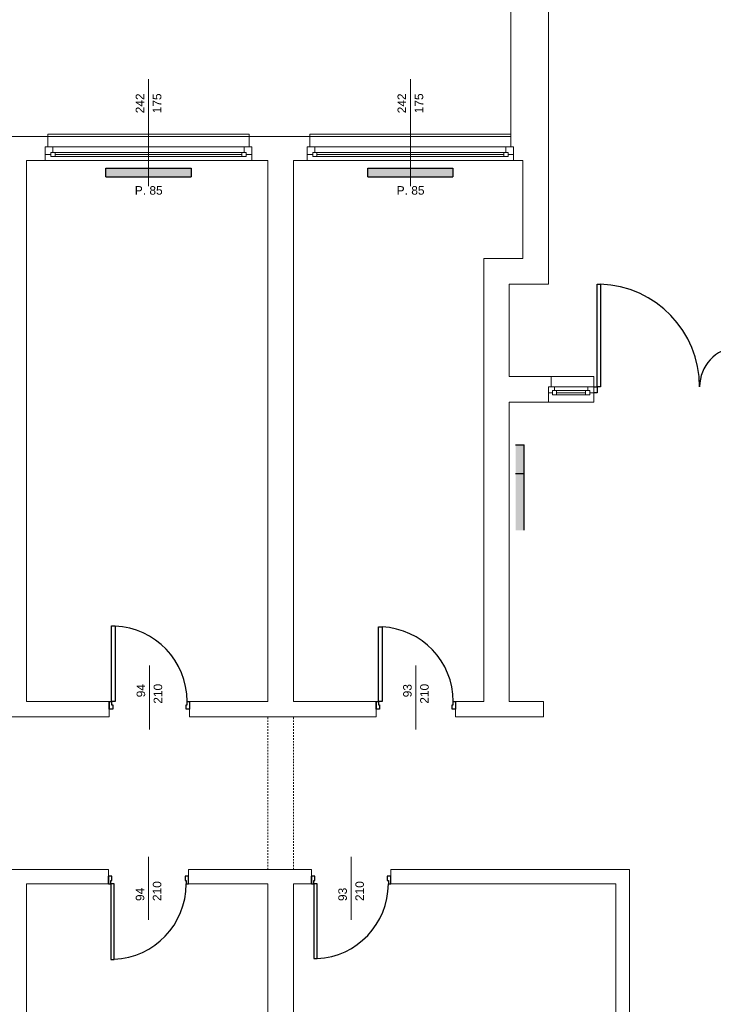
# Model space of a CAD drawing. Header units: millimetres. Extents: x 12683 to 90307, y 30842 to 62253.
# Tile 109 of 152: x 51550 to 52363, y 50466 to 51621. Entities that reach past the tile are written whole.
import ezdxf

# ---------------------------------------------------------------- set-up
doc = ezdxf.new("R2010")
doc.units = ezdxf.units.MM
doc.header["$LTSCALE"] = 0.6
doc.linetypes.add('CIEPLA', pattern=[5.7625, 3.175, -2.5875])
doc.layers.add('zzz_podklady_drzwi', color=252, linetype='Continuous')
doc.layers.add('zzz_podklady_grzejniki_ist', color=252, linetype='Continuous')
for name, color, linetype, lineweight in [('zzz_podklady_drzwi_opisy', 252, 'Continuous', 15), ('zzz_podklady_konstrukcja', 252, 'CIEPLA', 15), ('zzz_podklady_okna_opisy', 252, 'Continuous', 15), ('zzz_podklady_sciany', 252, 'Continuous', 15)]:
    doc.layers.add(name, color=color, linetype=linetype, lineweight=lineweight)
doc.styles.add('GENERATED_STYLE_1', font='ARIAL.TTF')

msp = doc.modelspace()

# ---------------------------------------------------------------- hatches: boundary and pattern name
at = {"layer": 'zzz_podklady_grzejniki_ist'}
for points in [[(51750.6, 51436.5), (51750.6, 51446.5), (51650.6, 51446.5), (51650.6, 51436.5)], [(52057.6, 51436.5), (52057.6, 51446.5), (51957.6, 51446.5), (51957.6, 51436.5)], [(52141, 51122.1), (52131, 51122.1), (52131, 51022.1), (52141, 51022.1)]]:
    msp.add_hatch(color=256, dxfattribs=at).paths.add_polyline_path(points, flags=0)

# ---------------------------------------------------------------- linework, layer by layer
at = {"layer": 'zzz_podklady_drzwi'}
for p, q in [((52226.6, 51190.3), (52226.6, 51310.5)), ((52226.6, 51310.5), (52230.6, 51310.5)), ((52230.6, 51310.5), (52230.6, 51190.3)), ((52222.6, 51190.3), (52226.6, 51190.3)), ((52226.6, 51183.3), (52222.6, 51183.3)), ((52230.6, 51190.3), (52226.6, 51190.3)), ((52226.6, 51190.3), (52226.6, 51183.3)), ((51657.4, 50821.5), (51657.4, 50909.9)), ((51657.4, 50909.9), (51661.4, 50909.9)), ((51661.4, 50909.9), (51661.4, 50821.5)), ((51970.4, 50821.5), (51970.4, 50908.9)), ((51970.4, 50908.9), (51974.4, 50908.9)), ((51974.4, 50908.9), (51974.4, 50821.5)), ((51654.6, 50821.5), (51654.6, 50812.5)), ((51654.6, 50821.5), (51657.4, 50821.5)), ((51654.6, 50812.5), (51654.6, 50821.5)), ((51654.6, 50821.5), (51654.6, 50812.5)), ((51657.4, 50821.5), (51657.4, 50817.5)), ((51661.4, 50821.5), (51657.4, 50821.5)), ((51657.4, 50817.5), (51658.6, 50817.5)), ((51658.6, 50817.5), (51658.6, 50812.5)), ((51744.6, 50812.5), (51744.6, 50817.5)), ((51744.6, 50817.5), (51745.8, 50817.5)), ((51745.8, 50817.5), (51745.8, 50821.5)), ((51745.8, 50821.5), (51748.6, 50821.5)), ((51748.6, 50821.5), (51748.6, 50812.5)), ((51748.6, 50821.5), (51748.6, 50812.5)), ((51748.6, 50821.5), (51748.6, 50812.5)), ((51967.6, 50821.5), (51967.6, 50812.5)), ((51967.6, 50821.5), (51970.4, 50821.5)), ((51967.6, 50812.5), (51967.6, 50821.5)), ((51967.6, 50821.5), (51967.6, 50812.5)), ((51970.4, 50821.5), (51970.4, 50817.5)), ((51974.4, 50821.5), (51970.4, 50821.5)), ((51970.4, 50817.5), (51971.6, 50817.5)), ((51971.6, 50817.5), (51971.6, 50812.5)), ((52056.6, 50812.5), (52056.6, 50817.5)), ((52056.6, 50817.5), (52057.8, 50817.5)), ((52057.8, 50817.5), (52057.8, 50821.5)), ((52057.8, 50821.5), (52060.6, 50821.5)), ((52060.6, 50821.5), (52060.6, 50812.5)), ((52060.6, 50821.5), (52060.6, 50812.5)), ((52060.6, 50821.5), (52060.6, 50812.5)), ((51658.6, 50812.5), (51654.6, 50812.5)), ((51748.6, 50812.5), (51744.6, 50812.5)), ((51971.6, 50812.5), (51967.6, 50812.5)), ((52060.6, 50812.5), (52056.6, 50812.5)), ((51653.6, 50607.5), (51653.6, 50616.5)), ((51657.6, 50616.5), (51653.6, 50616.5)), ((51653.6, 50616.5), (51653.6, 50607.5)), ((51653.6, 50607.5), (51653.6, 50616.5)), ((51653.6, 50607.5), (51656.4, 50607.5)), ((51656.4, 50607.5), (51656.4, 50611.5)), ((51656.4, 50611.5), (51657.6, 50611.5)), ((51656.4, 50607.5), (51656.4, 50519.1)), ((51660.4, 50607.5), (51656.4, 50607.5)), ((51657.6, 50611.5), (51657.6, 50616.5)), ((51660.4, 50519.1), (51660.4, 50607.5)), ((51747.6, 50616.5), (51743.6, 50616.5)), ((51743.6, 50616.5), (51743.6, 50611.5)), ((51743.6, 50611.5), (51744.8, 50611.5)), ((51744.8, 50611.5), (51744.8, 50607.5)), ((51744.8, 50607.5), (51747.6, 50607.5)), ((51747.6, 50607.5), (51747.6, 50616.5)), ((51747.6, 50607.5), (51747.6, 50616.5)), ((51747.6, 50607.5), (51747.6, 50616.5)), ((51891.6, 50607.5), (51891.6, 50616.5)), ((51895.6, 50616.5), (51891.6, 50616.5)), ((51891.6, 50616.5), (51891.6, 50607.5)), ((51891.6, 50607.5), (51891.6, 50616.5)), ((51891.6, 50607.5), (51894.4, 50607.5)), ((51894.4, 50607.5), (51894.4, 50611.5)), ((51894.4, 50611.5), (51895.6, 50611.5)), ((51894.4, 50607.5), (51894.4, 50520.1)), ((51898.4, 50607.5), (51894.4, 50607.5)), ((51895.6, 50611.5), (51895.6, 50616.5)), ((51898.4, 50520.1), (51898.4, 50607.5)), ((51984.6, 50616.5), (51980.6, 50616.5)), ((51980.6, 50616.5), (51980.6, 50611.5)), ((51980.6, 50611.5), (51981.8, 50611.5)), ((51981.8, 50611.5), (51981.8, 50607.5)), ((51981.8, 50607.5), (51984.6, 50607.5)), ((51984.6, 50607.5), (51984.6, 50616.5)), ((51984.6, 50607.5), (51984.6, 50616.5)), ((51984.6, 50607.5), (51984.6, 50616.5)), ((51656.4, 50519.1), (51660.4, 50519.1)), ((51894.4, 50520.1), (51898.4, 50520.1))]:
    msp.add_line(p, q, dxfattribs=at)
for centre, radius, start, end in [((52226.6, 51190.3), 120.2, 0, 88.0947), ((52393.6, 51190.3), 46.8, 94.8894, 180), ((51657.4, 50821.5), 88.4, 0, 87.4065), ((51970.4, 50821.5), 87.4, 0, 87.3769), ((51656.4, 50607.5), 88.4, 272.5935, 0), ((51894.4, 50607.5), 87.4, 272.6231, 0)]:
    msp.add_arc(centre, radius, start, end, dxfattribs=at)
at = {"layer": 'zzz_podklady_drzwi_opisy'}
for p, q in [((51701.6, 50863.7), (51701.6, 50788.5)), ((52014.1, 50863.7), (52014.1, 50788.5)), ((51700.6, 50565.4), (51700.6, 50639.5)), ((51938.1, 50565.4), (51938.1, 50639.5))]:
    msp.add_line(p, q, dxfattribs=at)
at = {"layer": 'zzz_podklady_grzejniki_ist'}
for p, q in [((51650.6, 51436.5), (51650.6, 51446.5)), ((51650.6, 51446.5), (51750.6, 51446.5)), ((51650.6, 51436.5), (51750.6, 51436.5)), ((51750.6, 51446.5), (51750.6, 51436.5)), ((51957.6, 51436.5), (51957.6, 51446.5)), ((51957.6, 51446.5), (52057.6, 51446.5)), ((51957.6, 51436.5), (52057.6, 51436.5)), ((52057.6, 51446.5), (52057.6, 51436.5)), ((52131, 51122.1), (52141, 51122.1)), ((52141, 51022.1), (52141, 51122.1)), ((52141, 51088.4), (52131, 51088.4))]:
    msp.add_line(p, q, dxfattribs=at)
at = {"layer": 'zzz_podklady_konstrukcja'}
for p, q in [((51840.6, 50624.5), (51840.6, 50803.5)), ((51870.6, 50624.5), (51870.6, 50803.5))]:
    msp.add_line(p, q, dxfattribs=at)
at = {"layer": 'zzz_podklady_sciany'}
for p, q in [((52125.6, 51483.5), (52125.6, 52141.3)), ((52169.6, 51483.5), (52169.6, 52141.3)), ((51582.6, 51483.5), (51516.6, 51483.5)), ((51818.6, 51486.5), (51582.6, 51486.5)), ((51582.6, 51486.5), (51582.6, 51483.5)), ((51582.6, 51483.5), (51582.6, 51471.5)), ((51818.6, 51483.5), (51582.6, 51483.5)), ((51818.6, 51483.5), (51818.6, 51486.5)), ((51818.6, 51483.5), (51818.6, 51471.5)), ((51889.6, 51483.5), (51818.6, 51483.5)), ((51889.6, 51483.5), (51889.6, 51486.5)), ((51889.6, 51486.5), (52125.6, 51486.5)), ((51889.6, 51483.5), (51889.6, 51471.5)), ((51889.6, 51483.5), (52125.6, 51483.5)), ((52125.6, 51486.5), (52125.6, 51483.5)), ((52125.6, 51483.5), (52125.6, 51471.5)), ((52169.6, 51310.6), (52169.6, 51483.5)), ((51582.6, 51471.5), (51579.6, 51471.5)), ((51579.6, 51471.5), (51579.6, 51462.5)), ((51579.6, 51462.5), (51579.6, 51471.5)), ((51579.6, 51471.5), (51579.6, 51462.5)), ((51582.6, 51471.5), (51579.6, 51471.5)), ((51818.6, 51471.5), (51821.6, 51471.5)), ((51818.6, 51471.5), (51821.6, 51471.5)), ((51821.6, 51471.5), (51821.6, 51462.5)), ((51821.6, 51471.5), (51821.6, 51462.5)), ((51821.6, 51471.5), (51821.6, 51462.5)), ((51889.6, 51471.5), (51886.6, 51471.5)), ((51886.6, 51471.5), (51886.6, 51462.5)), ((51886.6, 51471.5), (51886.6, 51462.5)), ((51886.6, 51471.5), (51886.6, 51462.5)), ((51889.6, 51471.5), (51886.6, 51471.5)), ((52125.6, 51471.5), (52128.6, 51471.5)), ((52125.6, 51471.5), (52128.6, 51471.5)), ((52128.6, 51471.5), (52128.6, 51462.5)), ((52128.6, 51462.5), (52128.6, 51471.5)), ((52128.6, 51471.5), (52128.6, 51462.5)), ((51579.6, 51462.5), (51579.6, 51455.5)), ((51821.6, 51462.5), (51821.6, 51455.5)), ((51886.6, 51462.5), (51886.6, 51455.5)), ((52128.6, 51462.5), (52128.6, 51455.5)), ((51557.6, 51455.5), (51579.6, 51455.5)), ((51557.6, 50821.5), (51557.6, 51455.5)), ((51821.6, 51455.5), (51579.6, 51455.5)), ((51821.6, 51455.5), (51579.6, 51455.5)), ((51821.6, 51455.5), (51840.6, 51455.5)), ((51840.6, 51455.5), (51840.6, 50821.5)), ((51870.6, 51455.5), (51886.6, 51455.5)), ((51870.6, 50821.5), (51870.6, 51455.5)), ((51886.6, 51455.5), (52128.6, 51455.5)), ((51886.6, 51455.5), (52128.6, 51455.5)), ((52128.6, 51455.5), (52139.6, 51455.5)), ((52139.6, 51455.5), (52139.6, 51340.5)), ((52093.6, 51340.5), (52093.6, 50821.5)), ((52139.6, 51340.5), (52093.6, 51340.5)), ((52123.6, 51310.5), (52169.5, 51310.5)), ((52123.6, 51202.3), (52123.6, 51310.5)), ((52172.6, 51202.3), (52123.6, 51202.3)), ((52172.6, 51202.3), (52172.6, 51190.3)), ((52172.6, 51202.3), (52222.6, 51202.3)), ((52222.6, 51202.3), (52222.6, 51190.3)), ((52172.6, 51190.3), (52169.6, 51190.3)), ((52169.6, 51190.3), (52169.6, 51183.3)), ((52169.6, 51190.3), (52169.6, 51183.3)), ((52169.6, 51190.3), (52169.6, 51183.3)), ((52169.6, 51183.3), (52169.6, 51172.3)), ((52222.6, 51183.3), (52222.6, 51190.3)), ((52222.6, 51190.3), (52222.6, 51183.3)), ((52222.6, 51183.3), (52222.6, 51190.3)), ((52222.6, 51190.3), (52222.6, 51172.3)), ((52123.6, 50821.5), (52123.6, 51172.3)), ((52123.6, 51172.3), (52222.6, 51172.3)), ((51654.6, 50821.5), (51557.6, 50821.5)), ((51654.6, 50821.5), (51654.6, 50803.5)), ((51748.6, 50821.5), (51748.6, 50803.5)), ((51840.6, 50821.5), (51748.6, 50821.5)), ((51967.6, 50821.5), (51870.6, 50821.5)), ((51967.6, 50821.5), (51967.6, 50803.5)), ((52060.6, 50821.5), (52060.6, 50803.5)), ((52093.6, 50821.5), (52060.6, 50821.5)), ((52163.6, 50821.5), (52123.6, 50821.5)), ((52163.6, 50803.5), (52163.6, 50821.5)), ((51445.6, 50803.5), (51654.6, 50803.5)), ((51748.6, 50803.5), (51967.6, 50803.5)), ((52060.6, 50803.5), (52163.6, 50803.5)), ((51653.6, 50624.5), (51452.6, 50624.5)), ((51653.6, 50607.5), (51653.6, 50624.5)), ((51747.6, 50607.5), (51747.6, 50624.5)), ((51891.6, 50624.5), (51747.6, 50624.5)), ((51891.6, 50607.5), (51891.6, 50624.5)), ((51984.6, 50607.5), (51984.6, 50624.5)), ((52264.6, 50624.5), (51984.6, 50624.5)), ((52264.6, 49972.5), (52264.6, 50624.5)), ((51557.6, 50607.5), (51653.6, 50607.5)), ((51557.6, 49972.5), (51557.6, 50607.5)), ((51747.6, 50607.5), (51840.6, 50607.5)), ((51840.6, 50607.5), (51840.6, 49972.5)), ((51870.6, 50607.5), (51891.6, 50607.5)), ((51870.6, 49972.5), (51870.6, 50607.5)), ((51984.6, 50607.5), (52248.6, 50607.5)), ((52248.6, 50607.5), (52248.6, 49972.5))]:
    msp.add_line(p, q, dxfattribs=at)
msp.add_arc((52169.5, 51310.6), 0.05, 270, 0, dxfattribs=at)

# ---------------------------------------------------------------- texts
at = {"layer": 'zzz_podklady_drzwi_opisy', "char_height": 10, "attachment_point": 7, "rotation": 90, "style": 'GENERATED_STYLE_1'}
for s, insert in [('{94}', (51696.8, 50826.3)), ('{210}', (51716.8, 50818.8)), ('{93}', (52009.3, 50826.3)), ('{210}', (52029.3, 50818.8)), ('{210}', (51715.8, 50587.5)), ('{210}', (51953.3, 50587.5)), ('{94}', (51695.8, 50587.5)), ('{93}', (51933.3, 50587.5))]:
    msp.add_mtext(s, dxfattribs=dict(at, insert=insert))
at = {"layer": 'zzz_podklady_okna_opisy', "char_height": 10, "attachment_point": 7, "rotation": 90, "style": 'GENERATED_STYLE_1'}
for s, insert in [('{242}', (51695.6, 51510.8)), ('{175}', (51715.8, 51510.8)), ('{242}', (52002.6, 51510.8)), ('{175}', (52022.8, 51510.8))]:
    msp.add_mtext(s, dxfattribs=dict(at, insert=insert))
at = {"layer": 'zzz_podklady_okna_opisy', "char_height": 10, "attachment_point": 7, "style": 'GENERATED_STYLE_1'}
for insert in [(51684.6, 51415.3), (51991.6, 51415.3)]:
    msp.add_mtext('{P. 85}', dxfattribs=dict(at, insert=insert))

# ---------------------------------------------------------------- next in the draw order: wipeouts: each hides what was drawn before it
at = {"ltscale": 8877.762211}
for points in [[(51591.1, 51460), (51591.1, 51465), (51588.6, 51465), (51588.6, 51471.5), (51812.6, 51471.5), (51812.6, 51465), (51810.1, 51465), (51810.1, 51460)], [(52117.1, 51460), (52117.1, 51465), (52119.6, 51465), (52119.6, 51471.5), (51895.6, 51471.5), (51895.6, 51465), (51898.1, 51465), (51898.1, 51460)]]:
    msp.add_wipeout(points, dxfattribs=at).dxf.layer = 'zzz_podklady_sciany'
at = {"ltscale": 1529.866408}
msp.add_wipeout([(52213.1, 51180.8), (52213.1, 51185.8), (52215.6, 51185.8), (52215.6, 51190.3), (52176.6, 51190.3), (52176.6, 51185.8), (52179.1, 51185.8), (52179.1, 51180.8)], dxfattribs=at).dxf.layer = 'zzz_podklady_sciany'

# ---------------------------------------------------------------- next in the draw order: linework, layer by layer
at = {"layer": 'zzz_podklady_okna_opisy'}
for p, q in [((51700.6, 51550.7), (51700.6, 51425.5)), ((52007.6, 51550.7), (52007.6, 51425.5))]:
    msp.add_line(p, q, dxfattribs=at)
at = {"layer": 'zzz_podklady_sciany'}
for p, q in [((51579.6, 51471.5), (51588.6, 51471.5)), ((51588.6, 51471.5), (51588.6, 51465)), ((51588.6, 51471.5), (51812.6, 51471.5)), ((51812.6, 51465), (51812.6, 51471.5)), ((51812.6, 51471.5), (51821.6, 51471.5)), ((51895.6, 51471.5), (51886.6, 51471.5)), ((51895.6, 51465), (51895.6, 51471.5)), ((52119.6, 51471.5), (51895.6, 51471.5)), ((52128.6, 51471.5), (52119.6, 51471.5)), ((52119.6, 51471.5), (52119.6, 51465)), ((51586.1, 51462.5), (51579.6, 51462.5)), ((51588.6, 51465), (51586.1, 51465)), ((51586.1, 51465), (51586.1, 51462.5)), ((51586.1, 51465), (51591.1, 51465)), ((51586.1, 51460), (51586.1, 51465)), ((51591.1, 51460), (51586.1, 51460)), ((51810.1, 51465), (51591.1, 51465)), ((51591.1, 51465), (51591.1, 51460)), ((51810.1, 51462.5), (51591.1, 51462.5)), ((51810.1, 51460), (51591.1, 51460)), ((51810.1, 51460), (51591.1, 51460)), ((51810.1, 51460), (51810.1, 51465)), ((51810.1, 51465), (51815.1, 51465)), ((51815.1, 51460), (51810.1, 51460)), ((51815.1, 51465), (51812.6, 51465)), ((51815.1, 51462.5), (51815.1, 51465)), ((51815.1, 51465), (51815.1, 51460)), ((51821.6, 51462.5), (51815.1, 51462.5)), ((51886.6, 51462.5), (51893.1, 51462.5)), ((51893.1, 51462.5), (51893.1, 51465)), ((51893.1, 51465), (51895.6, 51465)), ((51898.1, 51465), (51893.1, 51465)), ((51893.1, 51465), (51893.1, 51460)), ((51893.1, 51460), (51898.1, 51460)), ((51898.1, 51465), (52117.1, 51465)), ((51898.1, 51460), (51898.1, 51465)), ((51898.1, 51462.5), (52117.1, 51462.5)), ((51898.1, 51460), (52117.1, 51460)), ((51898.1, 51460), (52117.1, 51460)), ((52122.1, 51465), (52117.1, 51465)), ((52117.1, 51465), (52117.1, 51460)), ((52117.1, 51460), (52122.1, 51460)), ((52119.6, 51465), (52122.1, 51465)), ((52122.1, 51465), (52122.1, 51462.5)), ((52122.1, 51460), (52122.1, 51465)), ((52122.1, 51462.5), (52128.6, 51462.5)), ((52176.6, 51190.3), (52169.6, 51190.3)), ((52172.6, 51190.3), (52169.6, 51190.3)), ((52169.6, 51183.3), (52174.1, 51183.3)), ((52174.1, 51183.3), (52174.1, 51185.8)), ((52174.1, 51185.8), (52176.6, 51185.8)), ((52179.1, 51185.8), (52174.1, 51185.8)), ((52174.1, 51185.8), (52174.1, 51180.8)), ((52176.6, 51185.8), (52176.6, 51190.3)), ((52215.6, 51190.3), (52176.6, 51190.3)), ((52179.1, 51185.8), (52213.1, 51185.8)), ((52179.1, 51180.8), (52179.1, 51185.8)), ((52179.1, 51183.3), (52213.1, 51183.3)), ((52218.1, 51185.8), (52213.1, 51185.8)), ((52213.1, 51185.8), (52213.1, 51180.8)), ((52222.6, 51190.3), (52215.6, 51190.3)), ((52215.6, 51190.3), (52215.6, 51185.8)), ((52215.6, 51185.8), (52218.1, 51185.8)), ((52218.1, 51185.8), (52218.1, 51183.3)), ((52218.1, 51180.8), (52218.1, 51185.8)), ((52218.1, 51183.3), (52222.6, 51183.3)), ((52174.1, 51180.8), (52179.1, 51180.8)), ((52179.1, 51180.8), (52213.1, 51180.8)), ((52179.1, 51180.8), (52213.1, 51180.8)), ((52213.1, 51180.8), (52218.1, 51180.8))]:
    msp.add_line(p, q, dxfattribs=at)

doc.saveas('drawing.dxf')
